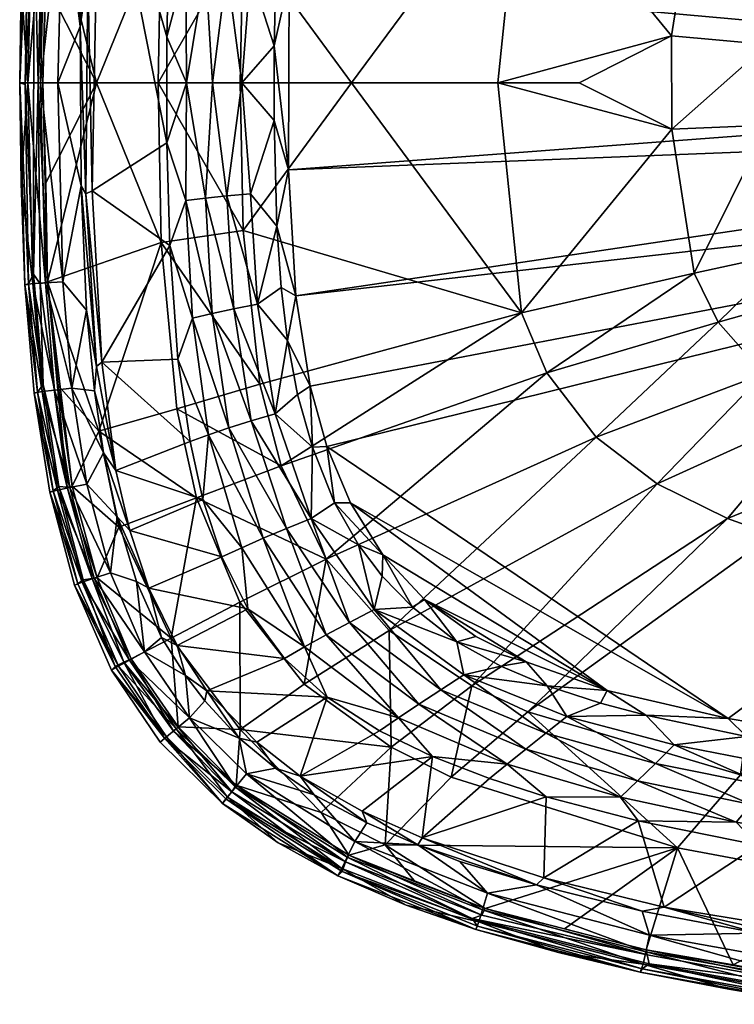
# Model space of a CAD drawing. Header units: inches. Extents: x -11.8 to 11.8, y -7.5 to 7.5.
# Tile 1 of 9: x -11.8 to -6.3, y -7.1 to 0.5. Entities that reach past the tile are written whole.
import ezdxf

# ---------------------------------------------------------------- set-up
doc = ezdxf.new("R2010")
doc.units = ezdxf.units.IN
doc.layers.get('0').update_dxf_attribs({"true_color": 0xc2ced6})

msp = doc.modelspace()

# ---------------------------------------------------------------- meshes
mesh = msp.add_polyface()
corners = [(-9.6907, 1.6491, 0), (-0.8017, 0.3174), (-9.7415, 0.8001), (-0.6097, 0.6097), (-9.5773, 2.3421, 0), (-9.4534, 2.7938), (-6.3683, 4.8848, 0), (-0.8622, 0), (-9.7471, -0.6676, 0), (-6.4478, 1.8371, 1.5026), (-7.3837, 2.7225, 1.8678), (-7.7643, 2.2262, 1.8677), (-6.6309, 1.4626, 1.5024), (-6.0966, 2.2354, 1.5028), (-6.9169, 3.0793, 1.8678), (-5.6816, 2.5186, 1.5029), (-6.3751, 3.3462, 1.8679), (-5.0354, 2.7986, 1.5012), (-6.0267, 3.4718, 1.8681), (-4.7658, 3.7686, 1.8694), (-3.9082, 3.071, 1.5041), (-5.8988, 1.3042, 1.378), (-5.7294, 1.6356, 1.378), (-5.4093, 1.9886, 1.378), (-5.0357, 2.2417, 1.378), (-4.4686, 2.4916, 1.376), (-3.5767, 2.07, 1.2376), (-3.4746, 2.7522, 1.378), (-4.354, 1.6144, 1.2391), (-4.7008, 1.1973, 1.2394), (-4.0596, 1.8289, 1.2387), (-6.8046, 0.3619, 1.502), (-7.9579, 1.7659, 1.8675), (-6.0697, 0.2952, 1.378), (-6.8025, -0.3554, 1.501), (-4.8893, 0.3878, 1.2403), (-4.9004, -0.3785, 1.2409), (-2.4779, 0.6409, 1.0651), (-4.095, 0, 1.1698), (-3.0363, -0.0002, 1.0944), (-8.1409, 0, 1.8661), (-7.5144, 0, 1.6646), (-2.4966, 1.1152, 1.083)]
mesh.append_faces([[corners[k] for k in face] for face in [(0, 1, 2), (5, 3, 4), (7, 2, 1), (33, 31, 34)]], dxfattribs={"vtx0": -1, "vtx1": -1})
mesh.append_faces([[corners[k] for k in face] for face in [(6, 3, 5), (9, 10, 11), (11, 12, 9), (13, 14, 10), (10, 9, 13), (15, 16, 14), (14, 13, 15), (17, 18, 16), (16, 15, 17), (19, 17, 20), (9, 12, 21), (21, 22, 9), (23, 15, 13), (13, 22, 23), (24, 17, 15), (15, 23, 24), (25, 17, 24), (25, 26, 27), (27, 20, 25), (28, 24, 23), (23, 29, 28), (30, 25, 24), (24, 28, 30), (26, 25, 30), (31, 12, 32), (12, 31, 33), (33, 21, 12), (35, 29, 21), (21, 33, 35), (29, 35, 37), (31, 40, 41), (11, 32, 12), (13, 9, 22), (20, 17, 25), (22, 21, 29), (23, 22, 29), (30, 28, 42), (28, 29, 37)]], dxfattribs={"vtx0": -1, "vtx1": -1, "vtx2": -1})
mesh.append_faces([[corners[k] for k in face] for face in [(7, 8, 2), (35, 33, 36), (35, 36, 38)]], dxfattribs={"vtx0": -1, "vtx2": -1})
mesh.append_faces([[corners[k] for k in face] for face in [(3, 1, 0), (0, 4, 3), (38, 39, 35)]], dxfattribs={"vtx1": -1, "vtx2": -1})
mesh = msp.add_polyface()
corners = [(-11.332, 1.0691, 2.4323), (-11.2888, 0.8418, 2.3738), (-11.3475, 0.4346, 2.428), (-11.2987, 1.7565, 2.4382), (-11.1991, 2.1632, 2.3627), (-11.2375, 2.3649, 2.4275), (-11.2546, -0.8302, 2.3625), (-11.3057, -0.8518, 2.3886), (-10.6608, 1.2347, 2.3622), (-10.6835, 0.3538, 2.3622), (-10.5974, 2.1206, 2.3622), (-10.6814, -0.4604, 2.3622), (-11.6747, 2.3749, 5.4809), (-11.7451, 1.5431, 5.4809), (-11.6237, 2.3711, 5.5119), (-11.7019, 2.3849, 5.43), (-11.773, 1.5503, 5.4314), (-11.8125, 0, 5.4326), (-11.7709, -0.0129, 5.4947), (-11.8021, 0.7726, 5.4077), (-11.5958, 1.5373, 5.4746), (-11.6359, 1.5241, 5.5055), (-11.6714, 0.0003, 5.5044), (-11.6335, 0, 5.4746), (-11.6127, 0.7681, 5.4503), (-11.7032, 1.3756, 5.5119), (-11.7104, 1.5411, 4.6612), (-11.6402, 2.3708, 4.6612), (-11.544, 2.3596, 3.9186), (-11.6137, 1.5356, 3.9186), (-11.4129, 2.3444, 3.1814), (-11.4819, 1.528, 3.1814), (-11.7494, 0, 4.6612), (-11.6526, 0, 3.9186), (-11.5205, 0, 3.1814), (-11.2216, 0, 4.6255), (-10.7261, 1.2269, 3.9036), (-11.2036, 2.676, 4.8805), (-10.7499, 0, 3.8997), (-10.6059, 2.5028, 3.9123), (-11.4087, 3.0987, 5.475)]
mesh.append_faces([[corners[k] for k in face] for face in [(0, 1, 2), (17, 16, 19), (35, 24, 23)]], dxfattribs={"vtx0": -1})
mesh.append_faces([[corners[k] for k in face] for face in [(3, 4, 0), (5, 4, 3), (24, 35, 20)]], dxfattribs={"vtx0": -1, "vtx1": -1})
mesh.append_faces([[corners[k] for k in face] for face in [(12, 13, 14), (20, 21, 22), (21, 25, 22), (26, 27, 28), (28, 29, 26), (29, 28, 30), (30, 31, 29), (26, 32, 19), (27, 26, 16), (32, 26, 29), (29, 33, 32), (33, 29, 31), (31, 34, 33), (3, 31, 30), (20, 35, 36), (36, 37, 20), (36, 35, 38), (37, 36, 39), (16, 13, 12), (18, 25, 13), (17, 13, 16), (21, 20, 40)]], dxfattribs={"vtx0": -1, "vtx1": -1, "vtx2": -1})
mesh.append_faces([[corners[k] for k in face] for face in [(11, 6, 4), (30, 5, 3), (13, 25, 14)]], dxfattribs={"vtx0": -1, "vtx2": -1})
mesh.append_faces([[corners[k] for k in face] for face in [(24, 20, 23)]], dxfattribs={"vtx1": -1})
mesh.append_faces([[corners[k] for k in face] for face in [(2, 1, 7), (8, 9, 4), (10, 8, 4), (9, 11, 4), (15, 16, 12), (17, 18, 13), (22, 23, 20), (14, 25, 21), (16, 15, 27), (19, 16, 26), (2, 34, 31), (0, 2, 31), (3, 0, 31), (4, 1, 0)]], dxfattribs={"vtx1": -1, "vtx2": -1})
mesh.append_faces([[corners[k] for k in face] for face in [(1, 4, 6), (32, 17, 19)]], dxfattribs={"vtx2": -1})
mesh = msp.add_polyface()
corners = [(-10.5038, 2.754, 2.3622), (-10.5974, 2.1206, 2.3622), (-11.1991, 2.1632, 2.3627), (-10.4843, 1.8067, 1.894), (-10.3613, 2.7032, 1.894), (-10.2049, 2.6509, 1.4298), (-10.3331, 1.7721, 1.4298), (-10.0348, 2.5972, 0.97), (-10.1674, 1.7369, 0.97), (-9.8509, 2.542, 0.5149), (-9.9871, 1.701, 0.5148), (-10.5359, 0.9036, 1.894), (-10.3855, 0.8862, 1.4298), (-10.2202, 0.8687, 0.97), (-10.0399, 0.8509, 0.5148), (-10.6835, 0.3538, 2.3622), (-10.6608, 1.2347, 2.3622), (-10.3307, 0, 1.2353), (-10.5308, 0, 1.8343), (-10.1057, 0, 0.6451), (-9.8337, 1.2109, 0.0696), (-9.8575, 0.2843, 0.0689), (-9.7647, 1.9209, 0.0678), (-9.6775, 2.3945, 0.0676), (-9.7415, 0.8001), (-9.7471, -0.6676, 0), (-9.6907, 1.6491, 0), (-9.5773, 2.3421, 0), (-9.5637, 2.7993, 0.0643), (-9.8042, 2.9424, 3.1715), (-9.9678, 2.3157, 3.168), (-7.9579, 1.7659, 1.8675), (-7.7643, 2.2262, 1.8677), (-10.7499, 0, 3.8997), (-10.1192, 0, 3.1596), (-10.0954, 1.134, 3.1624), (-10.7261, 1.2269, 3.9036), (-9.263, 0, 2.4428), (-8.1409, 0, 1.8661), (-10.6059, 2.5028, 3.9123), (-6.8046, 0.3619, 1.502)]
mesh.append_faces([[corners[k] for k in face] for face in [(26, 22, 27)]], dxfattribs={"vtx0": -1, "vtx1": -1})
mesh.append_faces([[corners[k] for k in face] for face in [(3, 4, 5), (5, 6, 3), (6, 5, 7), (7, 8, 6), (8, 7, 9), (9, 10, 8), (11, 3, 6), (6, 12, 11), (12, 6, 8), (8, 13, 12), (13, 8, 10), (10, 14, 13), (1, 4, 3), (11, 16, 3), (12, 17, 18), (18, 11, 12), (13, 14, 19), (19, 17, 13), (12, 13, 17), (14, 10, 20), (21, 19, 14), (9, 22, 10), (29, 30, 31), (31, 32, 29), (33, 34, 35), (35, 36, 33), (35, 34, 37), (38, 31, 37), (31, 30, 35), (35, 37, 31), (30, 39, 36), (36, 35, 30), (31, 38, 40)]], dxfattribs={"vtx0": -1, "vtx1": -1, "vtx2": -1})
mesh.append_faces([[corners[k] for k in face] for face in [(4, 1, 0), (11, 15, 16), (3, 16, 1), (10, 22, 20), (21, 24, 25), (27, 23, 28), (24, 21, 20)]], dxfattribs={"vtx0": -1, "vtx2": -1})
mesh.append_faces([[corners[k] for k in face] for face in [(0, 1, 2), (18, 15, 11), (20, 21, 14), (23, 22, 9), (26, 24, 20), (20, 22, 26), (22, 23, 27)]], dxfattribs={"vtx1": -1, "vtx2": -1})
mesh = msp.add_polyface()
corners = [(-11.2233, -2.179, 2.3842), (-11.3057, -0.8518, 2.3886), (-11.1808, -2.1446, 2.3625), (-11.3407, -0.7918, 2.4271), (-11.2997, -1.7459, 2.4388), (-11.2375, -2.3649, 2.4275), (-10.6599, -1.2504, 2.3622), (-11.2546, -0.8302, 2.3625), (-10.6814, -0.4604, 2.3622), (-11.6747, -2.3749, 5.4809), (-11.633, -2.3183, 5.5106), (-11.7451, -1.5431, 5.4809), (-11.7019, -2.3849, 5.43), (-11.773, -1.5503, 5.4314), (-11.6549, -1.5442, 5.5105), (-11.7054, -1.4687, 5.5095), (-11.7709, -0.0129, 5.4947), (-11.8125, 0, 5.4326), (-11.8021, -0.7726, 5.4077), (-11.7032, 1.3756, 5.5119), (-11.5995, -1.5279, 5.4803), (-11.6127, -0.7681, 5.4503), (-11.6335, 0, 5.4746), (-11.6714, 0.0003, 5.5044), (-11.7104, -1.5411, 4.6612), (-11.6137, -1.5356, 3.9186), (-11.544, -2.3596, 3.9186), (-11.6402, -2.3708, 4.6612), (-11.4819, -1.528, 3.1814), (-11.4129, -2.3444, 3.1814), (-11.7494, 0, 4.6612), (-11.6526, 0, 3.9186), (-11.5205, 0, 3.1814), (-11.3475, 0.4346, 2.428), (-11.2216, 0, 4.6255), (-10.7261, -1.2269, 3.9036), (-11.2036, -2.676, 4.8805), (-10.7499, 0, 3.8997), (-10.6059, -2.5028, 3.9123), (-11.2888, 0.8418, 2.3738), (-11.449, -3.1067, 5.5057)]
mesh.append_faces([[corners[k] for k in face] for face in [(14, 23, 15), (23, 19, 15), (30, 18, 17), (3, 32, 33)]], dxfattribs={"vtx0": -1})
mesh.append_faces([[corners[k] for k in face] for face in [(12, 9, 13), (16, 11, 15), (18, 24, 13), (4, 28, 3), (33, 1, 3), (17, 11, 16), (23, 20, 22)]], dxfattribs={"vtx0": -1, "vtx1": -1})
mesh.append_faces([[corners[k] for k in face] for face in [(0, 1, 2), (3, 1, 0), (9, 10, 11), (17, 13, 11), (23, 14, 20), (24, 25, 26), (26, 27, 24), (25, 28, 29), (29, 26, 25), (24, 18, 30), (13, 24, 27), (25, 24, 30), (30, 31, 25), (28, 25, 31), (31, 32, 28), (3, 28, 32), (29, 28, 4), (35, 34, 20), (20, 36, 35), (35, 37, 34), (36, 38, 35), (39, 7, 1), (10, 15, 11), (9, 11, 13), (40, 20, 14)]], dxfattribs={"vtx0": -1, "vtx1": -1, "vtx2": -1})
mesh.append_faces([[corners[k] for k in face] for face in [(0, 4, 3), (6, 2, 7), (7, 8, 6), (27, 12, 13), (1, 7, 2)]], dxfattribs={"vtx0": -1, "vtx2": -1})
mesh.append_faces([[corners[k] for k in face] for face in [(14, 15, 10)]], dxfattribs={"vtx1": -1})
mesh.append_faces([[corners[k] for k in face] for face in [(5, 4, 0), (21, 20, 34)]], dxfattribs={"vtx1": -1, "vtx2": -1})
mesh.append_faces([[corners[k] for k in face] for face in [(17, 18, 13), (16, 15, 19), (20, 21, 22), (34, 22, 21)]], dxfattribs={"vtx2": -1})
mesh = msp.add_polyface()
corners = [(-11.1808, -2.1446, 2.3625), (-10.5971, -2.1227, 2.3622), (-10.5038, -2.754, 2.3622), (-10.6599, -1.2504, 2.3622), (-10.4843, -1.8067, 1.894), (-10.3331, -1.7721, 1.4298), (-10.2049, -2.6509, 1.4298), (-10.0348, -2.5972, 0.97), (-10.1674, -1.7369, 0.97), (-9.8509, -2.542, 0.5149), (-9.9871, -1.701, 0.5148), (-10.5359, -0.9036, 1.894), (-10.3855, -0.8862, 1.4298), (-10.2202, -0.8687, 0.97), (-10.0399, -0.8509, 0.5148), (-10.6814, -0.4604, 2.3622), (-10.6835, 0.3538, 2.3622), (-10.5308, 0, 1.8343), (-10.3613, -2.7032, 1.894), (-10.3307, 0, 1.2353), (-10.1057, 0, 0.6451), (-9.8386, -1.0999, 0.0696), (-9.8573, -0.2893, 0.0682), (-9.8044, -1.5731, 0.0692), (-9.755, -1.9785, 0.0676), (-9.6775, -2.3945, 0.0676), (-9.8575, 0.2843, 0.0689), (-9.7471, -0.6676, 0), (-9.6917, -1.6347, 0), (-9.5805, -2.3288, 0), (-9.8042, -2.9424, 3.1715), (-7.7643, -2.2262, 1.8677), (-7.9579, -1.7659, 1.8675), (-10.7499, 0, 3.8997), (-10.7261, -1.2269, 3.9036), (-10.0954, -1.134, 3.1624), (-10.1192, 0, 3.1596), (-9.263, 0, 2.4428), (-8.1409, 0, 1.8661), (-9.9678, -2.3157, 3.168), (-10.6059, -2.5028, 3.9123)]
mesh.append_faces([[corners[k] for k in face] for face in [(27, 21, 22)]], dxfattribs={"vtx0": -1})
mesh.append_faces([[corners[k] for k in face] for face in [(21, 14, 22), (22, 14, 20), (25, 9, 24)]], dxfattribs={"vtx0": -1, "vtx1": -1})
mesh.append_faces([[corners[k] for k in face] for face in [(4, 5, 6), (7, 6, 5), (5, 8, 7), (9, 7, 8), (8, 10, 9), (5, 4, 11), (11, 12, 5), (8, 5, 12), (12, 13, 8), (10, 8, 13), (13, 14, 10), (1, 4, 18), (11, 4, 3), (12, 11, 17), (17, 19, 12), (20, 14, 13), (13, 19, 20), (12, 19, 13), (17, 11, 15), (14, 21, 10), (9, 10, 24), (30, 31, 32), (33, 34, 35), (35, 36, 33), (35, 37, 36), (38, 37, 32), (35, 39, 32), (32, 37, 35), (34, 40, 39), (39, 35, 34)]], dxfattribs={"vtx0": -1, "vtx1": -1, "vtx2": -1})
mesh.append_faces([[corners[k] for k in face] for face in [(0, 1, 2), (0, 3, 1), (11, 3, 15), (4, 1, 3), (10, 21, 23), (10, 23, 24), (29, 25, 24), (28, 23, 21)]], dxfattribs={"vtx0": -1, "vtx2": -1})
mesh.append_faces([[corners[k] for k in face] for face in [(16, 17, 15)]], dxfattribs={"vtx1": -1})
mesh.append_faces([[corners[k] for k in face] for face in [(27, 28, 21), (28, 29, 24), (24, 23, 28)]], dxfattribs={"vtx1": -1, "vtx2": -1})
mesh.append_faces([[corners[k] for k in face] for face in [(26, 22, 20), (27, 22, 26)]], dxfattribs={"vtx2": -1})
mesh = msp.add_polyface()
corners = [(-9.6917, -1.6347, 0), (-0.8017, -0.3174), (-0.6097, -0.6097), (-9.5805, -2.3288, 0), (-9.7471, -0.6676, 0), (-9.4534, -2.7938), (-6.3698, -4.8845, 0), (-0.8622, 0), (-7.7643, -2.2262, 1.8677), (-7.3837, -2.7225, 1.8678), (-6.4478, -1.8371, 1.5026), (-6.6309, -1.4626, 1.5024), (-6.9169, -3.0793, 1.8678), (-6.0966, -2.2354, 1.5028), (-6.3751, -3.3462, 1.8679), (-5.6816, -2.5186, 1.5029), (-6.0267, -3.4718, 1.8681), (-5.0354, -2.7986, 1.5012), (-3.9082, -3.071, 1.5041), (-4.7658, -3.7686, 1.8694), (-5.8988, -1.3042, 1.378), (-5.7294, -1.6356, 1.378), (-5.4093, -1.9886, 1.378), (-5.0357, -2.2417, 1.378), (-4.4686, -2.4916, 1.376), (-3.4746, -2.7522, 1.378), (-3.5767, -2.07, 1.2376), (-4.354, -1.6144, 1.2391), (-4.6997, -1.1983, 1.2393), (-4.0596, -1.8289, 1.2387), (-6.8025, -0.3554, 1.501), (-8.1409, 0, 1.8661), (-7.9579, -1.7659, 1.8675), (-6.065, -0.3249, 1.378), (-6.0697, 0.2952, 1.378), (-4.9004, -0.3785, 1.2409), (-2.4771, -0.6405, 1.0651), (-4.095, 0, 1.1698), (-3.0363, -0.0002, 1.0944), (-7.5144, 0, 1.6646), (-6.8046, 0.3619, 1.502)]
mesh.append_faces([[corners[k] for k in face] for face in [(1, 4, 7)]], dxfattribs={"vtx0": -1, "vtx1": -1})
mesh.append_faces([[corners[k] for k in face] for face in [(5, 2, 6), (8, 9, 10), (10, 11, 8), (9, 12, 13), (13, 10, 9), (12, 14, 15), (15, 13, 12), (14, 16, 17), (17, 15, 14), (18, 17, 19), (20, 11, 10), (10, 21, 20), (13, 15, 22), (22, 21, 13), (15, 17, 23), (23, 22, 15), (24, 23, 17), (25, 26, 24), (24, 18, 25), (22, 23, 27), (27, 28, 22), (23, 24, 29), (29, 27, 23), (26, 29, 24), (30, 31, 32), (32, 11, 30), (11, 20, 33), (33, 30, 11), (35, 33, 20), (20, 28, 35), (28, 36, 35), (11, 32, 8), (17, 16, 19), (21, 10, 13), (24, 17, 18), (28, 20, 21), (28, 21, 22), (36, 28, 27)]], dxfattribs={"vtx0": -1, "vtx1": -1, "vtx2": -1})
mesh.append_faces([[corners[k] for k in face] for face in [(0, 1, 2), (2, 3, 0), (33, 34, 30), (40, 39, 30)]], dxfattribs={"vtx0": -1, "vtx2": -1})
mesh.append_faces([[corners[k] for k in face] for face in [(37, 35, 38)]], dxfattribs={"vtx1": -1})
mesh.append_faces([[corners[k] for k in face] for face in [(0, 4, 1), (5, 3, 2), (35, 34, 33), (30, 39, 31)]], dxfattribs={"vtx1": -1, "vtx2": -1})
mesh = msp.add_polyface()
corners = [(-5.101, -5.379, 0.5149), (-3.4041, -5.5699, 0.5149), (-3.4767, -5.7422, 0.97), (-5.3152, -5.6901, 1.4298), (-6.1945, -5.5446, 1.4298), (-6.0731, -5.4015, 0.97), (-5.2105, -5.5397, 0.97), (-5.9454, -5.2493, 0.5149), (-6.3097, -5.6787, 1.894), (-7.197, -5.4876, 1.894), (-7.067, -5.3616, 1.4298), (-6.9295, -5.2279, 0.97), (-6.7842, -5.0865, 0.5149), (-7.9251, -5.1194, 1.4298), (-7.7723, -4.9972, 0.97), (-7.6104, -4.8688, 0.5149), (-4.2623, -5.2984, 0.0705), (-7.0619, -5.6704, 2.3622), (-6.2292, -5.022, 0.0726), (-5.3221, -5.1662, 0.0717), (-7.7681, -5.4842, 2.3622), (-7.003, -4.8577, 0.073), (-3.3404, -5.3875, 0.0706), (-7.3515, -4.765, 0.0739), (-7.7608, -4.632, 0.0735), (-6.3698, -4.8845, 0), (-0.6097, -0.6097), (-5.4617, -5.0364, 0), (-4.1506, -5.2048, 0), (-7.3009, -4.6679, 0.0001), (-6.277, -5.3156, 3.2057), (-7.9082, -4.8325, 3.1907), (-6.7587, -5.8781, 3.9777), (-8.3407, -4.6312, 3.1869), (-6.3751, -3.3462, 1.8679), (-6.9169, -3.0793, 1.8678), (-6.0267, -3.4718, 1.8681), (-4.8066, -5.5733, 3.2195), (-4.7658, -3.7686, 1.8694), (-3.6517, -3.9175, 1.8711), (-3.9082, -3.071, 1.5041)]
mesh.append_faces([[corners[k] for k in face] for face in [(20, 9, 17), (25, 26, 27), (28, 19, 27), (27, 18, 25), (19, 28, 16), (21, 25, 18), (24, 29, 23)]], dxfattribs={"vtx0": -1, "vtx1": -1})
mesh.append_faces([[corners[k] for k in face] for face in [(0, 1, 2), (3, 4, 5), (5, 6, 3), (6, 5, 7), (7, 0, 6), (8, 9, 10), (10, 4, 8), (4, 10, 11), (11, 5, 4), (5, 11, 12), (12, 7, 5), (13, 10, 9), (10, 13, 14), (14, 11, 10), (11, 14, 15), (15, 12, 11), (0, 16, 1), (17, 9, 8), (12, 18, 7), (19, 0, 7), (21, 12, 15), (30, 31, 32), (33, 31, 34), (34, 35, 33), (31, 30, 36), (36, 34, 31), (30, 37, 38), (38, 36, 30), (39, 38, 37), (38, 39, 40), (0, 2, 6)]], dxfattribs={"vtx0": -1, "vtx1": -1, "vtx2": -1})
mesh.append_faces([[corners[k] for k in face] for face in [(12, 21, 18), (7, 18, 19), (1, 16, 22), (28, 22, 16)]], dxfattribs={"vtx0": -1, "vtx2": -1})
mesh.append_faces([[corners[k] for k in face] for face in [(19, 16, 0), (23, 21, 15), (24, 23, 15), (21, 23, 29), (19, 18, 27), (29, 25, 21)]], dxfattribs={"vtx1": -1, "vtx2": -1})
mesh = msp.add_polyface()
corners = [(-11.1688, -2.8431, 2.4292), (-11.2375, -2.3649, 2.4275), (-11.0744, -2.9767, 2.3633), (-11.0641, -3.3345, 2.4283), (-10.9664, -3.4401, 2.3633), (-10.8207, -3.8808, 2.3633), (-10.9151, -3.8311, 2.4371), (-10.5038, -2.754, 2.3622), (-11.1808, -2.1446, 2.3625), (-11.5554, -3.1351, 5.4809), (-11.5115, -3.1008, 5.5115), (-11.6747, -2.3749, 5.4809), (-11.5821, -3.1451, 5.4301), (-11.7019, -2.3849, 5.43), (-11.3654, -3.848, 5.4809), (-11.3244, -3.8169, 5.5109), (-11.391, -3.86, 5.43), (-11.449, -3.1067, 5.5057), (-11.4087, -3.0987, 5.475), (-11.5995, -1.5279, 5.4803), (-11.2181, -3.8035, 5.469), (-11.257, -3.8069, 5.5027), (-11.5166, -2.3246, 5.4503), (-11.6549, -1.5442, 5.5105), (-11.633, -2.3183, 5.5106), (-11.6402, -2.3708, 4.6612), (-11.544, -2.3596, 3.9186), (-11.4265, -3.1087, 3.9186), (-11.5214, -3.1281, 4.6612), (-11.4129, -2.3444, 3.1814), (-11.2971, -3.0822, 3.1814), (-11.2408, -3.8057, 3.9186), (-11.3325, -3.8368, 4.6612), (-11.1158, -3.7632, 3.1814), (-11.2997, -1.7459, 2.4388), (-11.2036, -2.676, 4.8805), (-11.0504, -3.4136, 4.8842), (-10.648, -4.2666, 4.7754), (-10.4543, -3.1874, 3.9183), (-11.2233, -2.179, 2.3842)]
mesh.append_faces([[corners[k] for k in face] for face in [(12, 9, 13), (16, 14, 12), (18, 35, 22)]], dxfattribs={"vtx0": -1, "vtx1": -1})
mesh.append_faces([[corners[k] for k in face] for face in [(9, 10, 11), (14, 15, 9), (17, 18, 19), (17, 21, 20), (21, 17, 10), (25, 26, 27), (27, 28, 25), (26, 29, 30), (30, 27, 26), (28, 27, 31), (31, 32, 28), (27, 30, 33), (33, 31, 27), (13, 25, 28), (0, 30, 29), (12, 28, 32), (33, 30, 3), (36, 35, 18), (37, 36, 20), (35, 36, 38), (1, 39, 2), (9, 11, 13), (14, 9, 12)]], dxfattribs={"vtx0": -1, "vtx1": -1, "vtx2": -1})
mesh.append_faces([[corners[k] for k in face] for face in [(3, 4, 5), (5, 6, 3), (7, 2, 8), (17, 23, 24), (17, 24, 10), (28, 12, 13), (29, 1, 0), (32, 16, 12), (39, 8, 2), (0, 2, 4)]], dxfattribs={"vtx0": -1, "vtx2": -1})
mesh.append_faces([[corners[k] for k in face] for face in [(22, 19, 18)]], dxfattribs={"vtx1": -1})
mesh.append_faces([[corners[k] for k in face] for face in [(0, 1, 2), (3, 0, 4), (20, 18, 17), (10, 15, 21), (34, 1, 29), (0, 3, 30), (3, 6, 33), (19, 22, 35), (18, 20, 36), (10, 24, 11), (15, 10, 9)]], dxfattribs={"vtx1": -1, "vtx2": -1})
mesh = msp.add_polyface()
corners = [(-10.4051, -3.2, 2.3622), (-10.9664, -3.4401, 2.3633), (-11.0744, -2.9767, 2.3633), (-10.5038, -2.754, 2.3622), (-10.2588, -3.6409, 2.3622), (-10.8207, -3.8808, 2.3633), (-9.6244, -4.3336, 1.894), (-10.1067, -3.5711, 1.894), (-9.9418, -3.4988, 1.4298), (-9.4578, -4.2413, 1.4298), (-9.764, -3.4241, 0.97), (-9.2795, -4.1454, 0.97), (-9.5733, -3.3468, 0.5149), (-9.0894, -4.0459, 0.5149), (-10.3613, -2.7032, 1.894), (-10.2049, -2.6509, 1.4298), (-10.0348, -2.5972, 0.97), (-9.8509, -2.542, 0.5149), (-10.4843, -1.8067, 1.894), (-10.0606, -4.0411, 2.3622), (-9.2088, -3.5481, 0.0638), (-10.5971, -2.1227, 2.3622), (-9.5637, -2.7995, 0.0643), (-9.0271, -3.7888, 0.0655), (-9.3939, -3.2255, 0.0644), (-9.6775, -2.3945, 0.0676), (-9.4534, -2.7938), (-6.3698, -4.8845, 0), (-9.2719, -3.2272), (-7.3009, -4.6679, 0.0001), (-9.0228, -3.625, 0.0002), (-10.6059, -2.5028, 3.9123), (-10.4543, -3.1874, 3.9183), (-9.8042, -2.9424, 3.1715), (-9.9678, -2.3157, 3.168), (-10.121, -3.989, 3.9269), (-9.4576, -3.6582, 3.1762), (-7.9579, -1.7659, 1.8675), (-8.9739, -4.207, 3.1812), (-7.3837, -2.7225, 1.8678), (-7.7643, -2.2262, 1.8677), (-6.9169, -3.0793, 1.8678), (-11.2036, -2.676, 4.8805), (-10.648, -4.2666, 4.7754), (-11.0504, -3.4136, 4.8842), (-8.7965, -4.0272, 0.0635), (-9.5805, -2.3288, 0)]
mesh.append_faces([[corners[k] for k in face] for face in [(26, 27, 28), (30, 24, 28), (26, 22, 46)]], dxfattribs={"vtx0": -1, "vtx1": -1})
mesh.append_faces([[corners[k] for k in face] for face in [(6, 7, 8), (9, 8, 10), (11, 10, 12), (12, 13, 11), (8, 7, 14), (14, 15, 8), (10, 8, 15), (15, 16, 10), (12, 10, 16), (16, 17, 12), (15, 14, 18), (20, 13, 12), (0, 14, 7), (22, 12, 17), (31, 32, 33), (33, 34, 31), (32, 35, 36), (36, 33, 32), (37, 34, 33), (36, 38, 39), (39, 40, 36), (41, 39, 38), (32, 31, 42), (43, 35, 32), (32, 44, 43), (40, 33, 36)]], dxfattribs={"vtx0": -1, "vtx1": -1, "vtx2": -1})
mesh.append_faces([[corners[k] for k in face] for face in [(0, 1, 2), (2, 3, 0), (1, 0, 4), (4, 5, 1), (7, 4, 0), (14, 0, 3), (14, 3, 21), (12, 24, 20), (12, 22, 24), (29, 30, 28), (30, 23, 20), (26, 24, 22), (30, 20, 24)]], dxfattribs={"vtx0": -1, "vtx2": -1})
mesh.append_faces([[corners[k] for k in face] for face in [(19, 4, 7), (20, 23, 13), (25, 22, 17), (26, 28, 24), (45, 23, 30), (22, 25, 46)]], dxfattribs={"vtx1": -1, "vtx2": -1})
mesh = msp.add_polyface()
corners = [(-9.0482, -4.9777, 2.3622), (-9.6591, -5.3253, 2.3631), (-9.451, -4.7187, 2.3622), (-8.6421, -5.1756, 2.3622), (-9.1822, -5.595, 2.3636), (-7.197, -5.4876, 1.894), (-8.0688, -5.2354, 1.894), (-7.9251, -5.1194, 1.4298), (-8.9021, -4.8774, 1.894), (-8.7457, -4.7723, 1.4298), (-8.5787, -4.6623, 0.97), (-7.7723, -4.9972, 0.97), (-8.4013, -4.5474, 0.5149), (-7.6104, -4.8688, 0.5149), (-9.6244, -4.3336, 1.894), (-9.4578, -4.2413, 1.4298), (-9.2795, -4.1454, 0.97), (-9.0894, -4.0459, 0.5149), (-8.2034, -5.3451, 2.3622), (-7.7681, -5.4842, 2.3622), (-7.7608, -4.632, 0.0735), (-8.4538, -4.2945, 0.0687), (-8.118, -4.4813, 0.0716), (-9.0271, -3.7888, 0.0655), (-8.7965, -4.0272, 0.0635), (-7.3009, -4.6679, 0.0001), (-7.9209, -4.4491, 0.0008), (-8.7041, -3.9701), (-8.3088, -4.2539), (-9.0228, -3.625, 0.0002), (-9.2719, -3.2272), (-6.3698, -4.8845, 0), (-9.627, -4.6183, 3.9361), (-8.9739, -4.207, 3.1812), (-9.4576, -3.6582, 3.1762), (-8.9589, -5.1042, 3.9463), (-8.3407, -4.6312, 3.1869), (-7.9082, -4.8325, 3.1907), (-8.499, -5.3329, 3.9529), (-6.9169, -3.0793, 1.8678), (-9.0041, -5.8552, 5.054), (-6.7587, -5.8781, 3.9777)]
mesh.append_faces([[corners[k] for k in face] for face in [(27, 26, 28)]], dxfattribs={"vtx0": -1})
mesh.append_faces([[corners[k] for k in face] for face in [(0, 1, 2), (0, 8, 3), (18, 6, 19), (22, 26, 20), (25, 20, 26)]], dxfattribs={"vtx0": -1, "vtx1": -1})
mesh.append_faces([[corners[k] for k in face] for face in [(5, 6, 7), (6, 8, 9), (9, 7, 6), (7, 9, 10), (10, 11, 7), (11, 10, 12), (12, 13, 11), (8, 14, 15), (15, 9, 8), (9, 15, 16), (16, 10, 9), (10, 16, 17), (17, 12, 10), (3, 8, 6), (20, 13, 12), (14, 8, 2), (21, 12, 17), (19, 6, 5), (32, 33, 34), (33, 32, 35), (35, 36, 33), (37, 36, 38), (33, 36, 39), (40, 38, 35), (36, 35, 38), (37, 38, 41)]], dxfattribs={"vtx0": -1, "vtx1": -1, "vtx2": -1})
mesh.append_faces([[corners[k] for k in face] for face in [(1, 0, 3), (3, 4, 1), (6, 18, 3), (8, 0, 2), (17, 23, 24), (17, 24, 21), (25, 27, 29), (30, 31, 25), (27, 21, 24), (26, 22, 21), (21, 28, 26)]], dxfattribs={"vtx0": -1, "vtx2": -1})
mesh.append_faces([[corners[k] for k in face] for face in [(21, 22, 12), (22, 20, 12), (25, 26, 27), (27, 28, 21), (29, 27, 24)]], dxfattribs={"vtx1": -1, "vtx2": -1})
mesh = msp.add_polyface()
corners = [(-10.7221, -4.261, 2.4387), (-10.9151, -3.8311, 2.4371), (-10.8207, -3.8808, 2.3633), (-10.5398, -4.5519, 2.4306), (-10.6036, -4.3217, 2.3632), (-10.3909, -4.7473, 2.4299), (-10.3747, -4.6718, 2.3632), (-10.1271, -5.0336, 2.4358), (-10.0606, -4.0411, 2.3622), (-10.2588, -3.6409, 2.3622), (-9.7793, -4.4223, 2.3622), (-9.451, -4.7187, 2.3622), (-9.9418, -3.4988, 1.4298), (-9.4578, -4.2413, 1.4298), (-9.6244, -4.3336, 1.894), (-9.764, -3.4241, 0.97), (-9.2795, -4.1454, 0.97), (-10.1067, -3.5711, 1.894), (-11.1077, -4.5124, 5.4299), (-11.0782, -4.484, 5.4944), (-11.391, -3.86, 5.43), (-10.6998, -5.034, 5.5033), (-11.0118, -4.4503, 5.512), (-10.9551, -4.426, 5.481), (-11.257, -3.8069, 5.5027), (-10.6305, -4.9809, 5.5073), (-10.5958, -4.9475, 5.4697), (-11.3244, -3.8169, 5.5109), (-11.3325, -3.8368, 4.6612), (-11.2408, -3.8057, 3.9186), (-10.9686, -4.4339, 3.9186), (-11.0537, -4.4803, 4.6612), (-11.1158, -3.7632, 3.1814), (-10.8526, -4.3708, 3.1814), (-10.6105, -4.9634, 3.9186), (-10.509, -4.8789, 3.1814), (-10.6849, -5.0254, 4.6612), (-9.4576, -3.6582, 3.1762), (-10.121, -3.989, 3.9269), (-9.627, -4.6183, 3.9361), (-11.2181, -3.8035, 5.469), (-10.648, -4.2666, 4.7754), (-10.1199, -4.9669, 4.7822), (-11.3654, -3.848, 5.4809)]
mesh.append_faces([[corners[k] for k in face] for face in [(18, 19, 20)]], dxfattribs={"vtx0": -1, "vtx1": -1})
mesh.append_faces([[corners[k] for k in face] for face in [(12, 13, 14), (15, 16, 13), (8, 17, 14), (22, 23, 24), (28, 29, 30), (30, 31, 28), (29, 32, 33), (33, 30, 29), (31, 30, 34), (30, 33, 35), (35, 34, 30), (20, 28, 31), (18, 31, 36), (33, 32, 1), (3, 35, 33), (37, 38, 39), (26, 42, 41), (42, 39, 38), (38, 41, 42), (19, 27, 43), (19, 43, 20), (21, 19, 18), (25, 23, 22)]], dxfattribs={"vtx0": -1, "vtx1": -1, "vtx2": -1})
mesh.append_faces([[corners[k] for k in face] for face in [(8, 4, 2), (2, 9, 8), (4, 8, 10), (10, 6, 4), (6, 10, 11), (14, 11, 10), (14, 10, 8), (25, 26, 23), (31, 18, 20), (33, 0, 3), (41, 23, 26), (0, 2, 4), (3, 4, 6)]], dxfattribs={"vtx0": -1, "vtx2": -1})
mesh.append_faces([[corners[k] for k in face] for face in [(0, 1, 2), (3, 0, 4), (5, 3, 6), (7, 5, 6), (21, 22, 19), (27, 22, 24), (1, 0, 33), (3, 5, 35), (40, 23, 41), (22, 27, 19), (23, 40, 24)]], dxfattribs={"vtx1": -1, "vtx2": -1})
mesh = msp.add_polyface()
corners = [(-9.8474, -5.2657, 2.4291), (-10.1271, -5.0336, 2.4358), (-9.9907, -5.0644, 2.3635), (-9.5517, -5.4692, 2.435), (-9.6591, -5.3253, 2.3631), (-9.451, -4.7187, 2.3622), (-10.3747, -4.6718, 2.3632), (-10.7331, -5.0654, 5.4279), (-10.6998, -5.034, 5.5033), (-11.1077, -4.5124, 5.4299), (-10.2553, -5.5369, 5.4345), (-10.229, -5.5006, 5.4974), (-9.368, -6.0913, 5.4354), (-9.3343, -6.0584, 5.4975), (-9.7744, -5.7549, 5.5118), (-10.1829, -5.447, 5.5117), (-9.3089, -5.9854, 5.51), (-9.8261, -5.8384, 5.4077), (-10.15, -5.3949, 5.4811), (-10.6305, -4.9809, 5.5073), (-9.2837, -5.9344, 5.4799), (-11.0118, -4.4503, 5.512), (-10.6105, -4.9634, 3.9186), (-10.6849, -5.0254, 4.6612), (-11.0537, -4.4803, 4.6612), (-10.2159, -5.4873, 4.6612), (-10.1548, -5.4121, 3.9186), (-10.509, -4.8789, 3.1814), (-10.0715, -5.3097, 3.1814), (-9.3385, -6.0354, 4.6612), (-9.2962, -5.9483, 3.9186), (-9.2385, -5.8295, 3.1814), (-10.3909, -4.7473, 2.4299), (-10.5958, -4.9475, 5.4697), (-10.1199, -4.9669, 4.7822), (-9.4976, -5.6054, 5.0508), (-8.9589, -5.1042, 3.9463), (-9.627, -4.6183, 3.9361)]
mesh.append_faces([[corners[k] for k in face] for face in [(7, 8, 9), (0, 28, 1), (20, 35, 18), (8, 11, 15)]], dxfattribs={"vtx0": -1, "vtx1": -1})
mesh.append_faces([[corners[k] for k in face] for face in [(10, 11, 8), (12, 13, 11), (14, 11, 13), (15, 18, 19), (18, 15, 16), (15, 19, 21), (22, 23, 24), (25, 23, 22), (22, 26, 25), (26, 22, 27), (27, 28, 26), (29, 25, 26), (26, 30, 29), (30, 26, 28), (28, 31, 30), (23, 25, 10), (17, 25, 29), (1, 28, 27), (31, 28, 3), (34, 18, 35), (34, 35, 36), (36, 37, 34), (12, 11, 10)]], dxfattribs={"vtx0": -1, "vtx1": -1, "vtx2": -1})
mesh.append_faces([[corners[k] for k in face] for face in [(5, 2, 6), (8, 7, 10), (11, 14, 15), (13, 16, 14), (16, 20, 18), (23, 7, 9), (27, 32, 1), (1, 6, 2), (0, 2, 4)]], dxfattribs={"vtx0": -1, "vtx2": -1})
mesh.append_faces([[corners[k] for k in face] for face in [(8, 15, 21)]], dxfattribs={"vtx1": -1})
mesh.append_faces([[corners[k] for k in face] for face in [(0, 1, 2), (3, 0, 4), (4, 2, 5), (10, 7, 23), (12, 17, 29), (17, 10, 25), (0, 3, 28), (33, 18, 34), (18, 33, 19)]], dxfattribs={"vtx1": -1, "vtx2": -1})
mesh.append_faces([[corners[k] for k in face] for face in [(10, 17, 12), (15, 14, 16)]], dxfattribs={"vtx2": -1})
mesh = msp.add_polyface()
corners = [(-9.6591, -5.3253, 2.3631), (-9.1822, -5.595, 2.3636), (-9.1451, -5.6851, 2.4259), (-9.5517, -5.4692, 2.435), (-8.7212, -5.7996, 2.3632), (-8.7535, -5.8544, 2.4267), (-7.8423, -6.1622, 2.4313), (-8.4305, -5.9812, 2.4516), (-8.6421, -5.1756, 2.3622), (-8.2034, -5.3451, 2.3622), (-7.7681, -5.4842, 2.3622), (-7.7875, -6.1086, 2.3633), (-8.2972, -6.478, 5.4809), (-8.3368, -6.4207, 5.5105), (-9.3343, -6.0584, 5.4975), (-8.3096, -6.5038, 5.4336), (-9.3089, -5.9854, 5.51), (-9.368, -6.0913, 5.4354), (-8.8428, -6.3164, 5.4077), (-7.0455, -6.8313, 5.4324), (-7.6744, -6.6824, 5.4077), (-8.2623, -6.3937, 5.5105), (-8.2367, -6.3442, 5.4807), (-9.2837, -5.9344, 5.4799), (-6.9939, -6.6994, 5.5046), (-8.7747, -6.1395, 5.4503), (-8.2867, -6.4448, 4.6612), (-9.3385, -6.0354, 4.6612), (-9.2962, -5.9483, 3.9186), (-8.2577, -6.3525, 3.9186), (-9.2385, -5.8295, 3.1814), (-8.218, -6.2265, 3.1814), (-7.0232, -6.7717, 4.6612), (-7.0029, -6.6769, 3.9186), (-6.9754, -6.5478, 3.1814), (-9.0041, -5.8552, 5.054), (-8.9589, -5.1042, 3.9463), (-9.4976, -5.6054, 5.0508), (-6.7587, -5.8781, 3.9777), (-8.499, -5.3329, 3.9529), (-7.0304, -6.8057, 5.4809)]
mesh.append_faces([[corners[k] for k in face] for face in [(5, 30, 2), (2, 30, 3), (6, 31, 7)]], dxfattribs={"vtx0": -1, "vtx1": -1})
mesh.append_faces([[corners[k] for k in face] for face in [(6, 5, 4), (12, 13, 14), (15, 12, 14), (19, 12, 15), (21, 22, 23), (26, 27, 28), (28, 29, 26), (29, 28, 30), (30, 31, 29), (32, 26, 29), (33, 29, 31), (30, 5, 31), (31, 6, 34), (36, 37, 35), (37, 23, 35), (35, 22, 38), (38, 39, 35), (15, 14, 17), (40, 13, 12), (21, 23, 16), (24, 22, 21), (26, 18, 27), (32, 20, 26)]], dxfattribs={"vtx0": -1, "vtx1": -1, "vtx2": -1})
mesh.append_faces([[corners[k] for k in face] for face in [(4, 9, 10), (10, 11, 4), (14, 13, 16), (26, 15, 18), (26, 20, 15), (35, 23, 25), (35, 25, 22), (6, 4, 11)]], dxfattribs={"vtx0": -1, "vtx2": -1})
mesh.append_faces([[corners[k] for k in face] for face in [(7, 5, 6), (13, 21, 16), (25, 23, 22)]], dxfattribs={"vtx1": -1})
mesh.append_faces([[corners[k] for k in face] for face in [(0, 1, 2), (2, 3, 0), (1, 4, 5), (5, 2, 1), (4, 1, 8), (8, 9, 4), (21, 13, 24), (18, 17, 27), (5, 7, 31)]], dxfattribs={"vtx1": -1, "vtx2": -1})
mesh.append_faces([[corners[k] for k in face] for face in [(17, 18, 15), (15, 20, 19)]], dxfattribs={"vtx2": -1})
mesh = msp.add_polyface()
corners = [(-7.0305, -6.3642, 2.4359), (-7.8423, -6.1622, 2.4313), (-7.7875, -6.1086, 2.3633), (-6.1445, -6.5327, 2.4249), (-6.8621, -6.332, 2.3633), (-7.7681, -5.4842, 2.3622), (-7.0619, -5.6704, 2.3622), (-6.1389, -5.857, 2.3622), (-5.2979, -5.9919, 2.3622), (-6.0207, -6.4708, 2.3625), (-5.4149, -5.83, 1.894), (-6.3097, -5.6787, 1.894), (-6.1945, -5.5446, 1.4298), (-7.0304, -6.8057, 5.4809), (-6.9765, -6.7689, 5.5113), (-8.3368, -6.4207, 5.5105), (-7.0455, -6.8313, 5.4324), (-8.2972, -6.478, 5.4809), (-5.6889, -7.0478, 5.4809), (-5.586, -7.0188, 5.5093), (-5.6708, -7.0792, 5.4345), (-6.3662, -6.9629, 5.4077), (-6.9939, -6.6994, 5.5046), (-6.9999, -6.6596, 5.4752), (-8.2367, -6.3442, 5.4807), (-5.6652, -6.9409, 5.5059), (-5.6599, -6.9015, 5.4756), (-7.6274, -6.4988, 5.4503), (-8.2577, -6.3525, 3.9186), (-7.0029, -6.6769, 3.9186), (-7.0232, -6.7717, 4.6612), (-8.218, -6.2265, 3.1814), (-6.9754, -6.5478, 3.1814), (-5.6837, -7.0135, 4.6612), (-5.6691, -6.9177, 3.9186), (-5.6492, -6.7872, 3.1814), (-7.6744, -6.6824, 5.4077), (-5.4349, -6.6527, 2.4547), (-6.7587, -5.8781, 3.9777), (-6.3328, -6.7763, 5.4503), (-5.1852, -6.1707, 3.9997), (-6.0523, -6.5136, 2.3852), (-6.277, -5.3156, 3.2057)]
mesh.append_faces([[corners[k] for k in face] for face in [(8, 9, 7), (37, 35, 3), (27, 38, 24)]], dxfattribs={"vtx0": -1, "vtx1": -1})
mesh.append_faces([[corners[k] for k in face] for face in [(10, 11, 12), (11, 10, 7), (16, 13, 17), (20, 18, 13), (22, 23, 24), (23, 22, 25), (25, 26, 23), (22, 14, 25), (28, 29, 30), (31, 32, 29), (33, 30, 29), (29, 34, 33), (34, 29, 32), (32, 35, 34), (21, 30, 33), (32, 3, 35), (40, 38, 39), (3, 4, 41), (18, 14, 13), (20, 13, 16), (42, 38, 40)]], dxfattribs={"vtx0": -1, "vtx1": -1, "vtx2": -1})
mesh.append_faces([[corners[k] for k in face] for face in [(7, 9, 4), (13, 14, 15), (18, 19, 14), (30, 16, 36), (32, 0, 3), (38, 27, 23), (38, 23, 39), (0, 2, 4), (41, 4, 9)]], dxfattribs={"vtx0": -1, "vtx2": -1})
mesh.append_faces([[corners[k] for k in face] for face in [(0, 1, 2), (3, 0, 4), (5, 6, 2), (4, 2, 6), (6, 7, 4), (7, 6, 11), (20, 21, 33), (21, 16, 30), (39, 26, 40), (15, 14, 22), (14, 19, 25), (1, 0, 32)]], dxfattribs={"vtx1": -1, "vtx2": -1})
mesh.append_faces([[corners[k] for k in face] for face in [(16, 21, 20), (23, 27, 24), (26, 39, 23)]], dxfattribs={"vtx2": -1})

doc.saveas('drawing.dxf')
